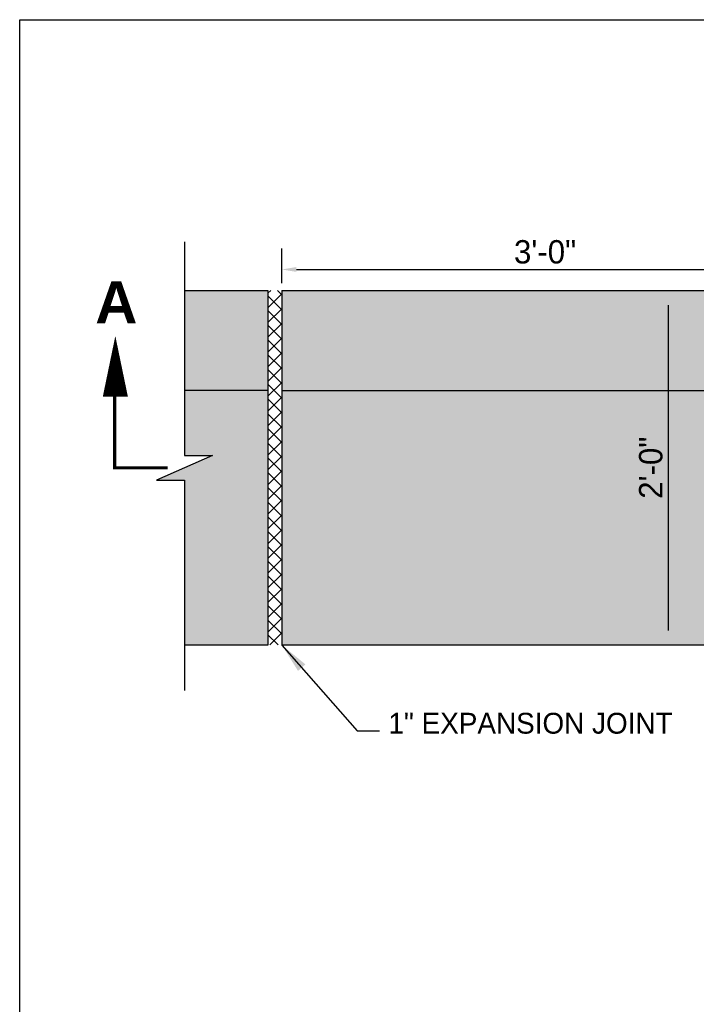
# Model space of a CAD drawing. Header units: feet. Extents: x 6 to 231, y 4 to 30.
# Tile 24 of 67: x 99.1 to 103.15, y 18.47 to 24.37. Entities that reach past the tile are written whole.
import ezdxf

# ---------------------------------------------------------------- set-up
doc = ezdxf.new("R2010")
doc.units = ezdxf.units.FT
doc.header["$MEASUREMENT"] = 0
doc.linetypes.add('B', pattern=[0.3, 0.25, -0.05])
doc.linetypes.add('PHANTOM2', pattern=[1.25, 0.625, -0.125, 0.125, -0.125, 0.125, -0.125])
doc.layers.add('COLUMNS', color=6, linetype='Continuous', plot=False)
for name, color, linetype in [('DETAIL-HATCH-SOLID', 255, 'Continuous'), ('DETAILS', 1, 'Continuous'), ('P-HATCH', 247, 'Continuous'), ('PHANTOM', 7, 'PHANTOM2'), ('text', 9, 'Continuous')]:
    doc.layers.add(name, color=color, linetype=linetype)
doc.styles.add('Slanted-Normal', font='font31.shx', dxfattribs={"height": 0.14})
doc.styles.get("Standard").update_dxf_attribs({"font": 'arial.ttf'})
doc.dimstyles.get("Standard").update_dxf_attribs({"dimtxt": 0.18, "dimasz": 0.18, "dimexe": 0.18, "dimexo": 0.0625, "dimgap": 0.09, "dimtad": 0, "dimtih": 1, "dimtoh": 1, "dimdec": 4, "dimzin": 0, "dimdsep": 46, "dimtxsty": 'Standard', "dimcen": 0.09, "dimadec": 0, "dimazin": 0, "dimtfac": 1, "dimtdec": 4, "dimtofl": 0, "dimtmove": 0, "dimatfit": 3, "dimfxl": 1, "dimtolj": 1, "dimtzin": 0, "dimarcsym": 0})

# ---------------------------------------------------------------- blocks, each defined once
blk = doc.blocks.new('*D50')
at = {"layer": 'Defpoints', "color": 0, "linetype": 'Continuous', "transparency": 16777216}
for p in [(102.9862, 22.7512), (103.6693, 22.7512), (103.6693, 20.6252)]:
    blk.add_point(p, dxfattribs=at)
at = {"layer": 'text', "color": 0, "linetype": 'Continuous', "lineweight": -2, "transparency": 16777216}
blk.add_line((102.9862, 20.7127), (102.9862, 22.6637), dxfattribs=at)
at = {"layer": 'text', "color": 0, "linetype": 'Continuous', "transparency": 16777216}
for points in [[(102.9716, 22.6637), (103.0007, 22.6637), (102.9862, 22.7512)], [(102.9716, 20.7127), (103.0007, 20.7127), (102.9862, 20.6252)]]:
    blk.add_solid(points, dxfattribs=at)
at = {"layer": 'text', "color": 0, "linetype": 'Continuous', "transparency": 16777216, "insert": (102.8812, 21.6882), "char_height": 0.14, "attachment_point": 5, "rotation": 90, "style": 'Slanted-Normal'}
blk.add_mtext('\\A1;2\'-0"', dxfattribs=at)
blk = doc.blocks.new('*D53')
at = {"layer": 'Defpoints', "color": 0, "linetype": 'Continuous', "transparency": 16777216}
for p in [(103.8768, 22.8767), (100.6693, 22.7512), (103.8768, 22.7512)]:
    blk.add_point(p, dxfattribs=at)
at = {"layer": 'text', "color": 0, "linetype": 'Continuous', "lineweight": -2, "transparency": 16777216}
for p, q in [((100.6693, 22.795), (100.6693, 23.0027)), ((103.8768, 22.795), (103.8768, 23.0027)), ((100.7568, 22.8767), (103.7893, 22.8767))]:
    blk.add_line(p, q, dxfattribs=at)
at = {"layer": 'text', "color": 0, "linetype": 'Continuous', "transparency": 16777216}
for points in [[(100.7568, 22.8913), (100.7568, 22.8621), (100.6693, 22.8767)], [(103.7893, 22.8913), (103.7893, 22.8621), (103.8768, 22.8767)]]:
    blk.add_solid(points, dxfattribs=at)
at = {"layer": 'text', "color": 0, "linetype": 'Continuous', "transparency": 16777216, "insert": (102.2471, 22.9817), "char_height": 0.14, "attachment_point": 5, "style": 'Slanted-Normal'}
blk.add_mtext('\\A1;3\'-0"', dxfattribs=at)

msp = doc.modelspace()

# ---------------------------------------------------------------- hatches: boundary and pattern name
at = {"layer": 'DETAIL-HATCH-SOLID'}
h = msp.add_hatch(color=256, dxfattribs=at)
h.dxf.hatch_style = 1
h.paths.add_polyline_path([(100.58599, 22.75122), (100.08599, 22.75122), (100.08597, 21.76203), (100.25432, 21.76203), (99.91767, 21.61368), (100.08599, 21.61368), (100.08599, 20.62519), (100.58599, 20.62519)])
h = msp.add_hatch(color=256, dxfattribs=at)
h.dxf.hatch_style = 1
edge = h.paths.add_edge_path()
edge.add_arc((104.07428, 22.08757), 0.05466, 1.360219, 45.135895)
edge.add_arc((104.17386, 22.17254), 0.07655, 180.640026, 217.141894, ccw=False)
edge.add_line((104.09732, 22.17168), (104.09732, 22.7161))
edge.add_arc((104.13248, 22.7161), 0.03517, 104.437603, 180, ccw=False)
edge.add_line((104.12372, 22.75015), (104.12272, 22.75122))
edge.add_line((104.12272, 22.75122), (100.66932, 22.75122))
edge.add_line((100.66932, 22.75122), (100.66932, 20.62519))
edge.add_line((100.66932, 20.62519), (104.15484, 20.62519))
edge.add_arc((104.16159, 20.65717), 0.03268, 181.857966, 258.087864, ccw=False)
edge.add_line((104.12893, 20.65611), (104.12893, 22.08887))
at = {"layer": 'P-HATCH', "linetype": 'Continuous'}
h = msp.add_hatch(dxfattribs=at)
h.set_pattern_fill('ANSI37', color=256, scale=0.5)
h.set_pattern_definition([(45, (-105.23436, 3.32585), (-0.044194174, 0.044194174), []), (135, (-105.23436, 3.32585), (-0.044194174, -0.044194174), [])])
h.paths.add_polyline_path([(100.66932, 22.75122), (100.58599, 22.75122), (100.58599, 20.62519), (100.66932, 20.62519)])

# ---------------------------------------------------------------- linework, layer by layer
at = {"layer": 'COLUMNS', "color": 3}
msp.add_lwpolyline([(99.09752, 3.62445), (99.09752, 24.37445), (129.47252, 24.37445), (129.47252, 3.62445)], close=True, dxfattribs=at)
at = {"layer": 'DETAILS'}
for p, q in [((100.08599, 23.04332), (100.08597, 21.76203)), ((100.25432, 21.76203), (99.91767, 21.61368)), ((100.08597, 21.76203), (100.25432, 21.76203)), ((99.91767, 21.61368), (100.08599, 21.61368)), ((100.08599, 21.61368), (100.08599, 20.35318))]:
    msp.add_line(p, q, dxfattribs=at)
at = {"layer": 'DETAILS', "linetype": 'Continuous'}
for points in [[(100.08599, 22.75122), (100.58599, 22.75122)], [(100.58599, 22.75122), (100.58599, 20.6245)], [(100.66932, 22.75122), (104.13069, 22.75122)], [(100.66932, 22.75122), (100.66932, 20.6245)], [(100.58599, 22.15061), (100.08599, 22.15061)], [(100.66932, 22.15061), (104.10053, 22.15061)], [(100.08599, 20.62519), (100.58599, 20.62519)], [(100.66932, 20.62519), (104.15484, 20.62519)]]:
    msp.add_lwpolyline(points, dxfattribs=at)
at = {"layer": 'PHANTOM', "linetype": 'Continuous'}
msp.add_lwpolyline([(99.67089, 22.47784, 0, 0.15, 0), (99.67089, 22.115, 0.15, 0.15, 0)], format="xyseb", dxfattribs=at)
at = {"layer": 'PHANTOM', "linetype": 'B'}
msp.add_lwpolyline([(99.66655, 22.1413, 0.01875, 0.01875, 0), (99.66655, 21.68786, 0.01875, 0.01875, 0), (99.98418, 21.68786, 0, 0, 0)], format="xyseb", dxfattribs=at)

# ---------------------------------------------------------------- texts
at = {"layer": 'PHANTOM', "insert": (99.55065, 22.80467), "char_height": 0.25, "width": 0.351345, "attachment_point": 1}
msp.add_mtext('{\\fArial|b1|i0|c0|p34;A}', dxfattribs=at)
at = {"layer": 'text', "insert": (101.30807, 20.2185), "char_height": 0.125, "width": 2.5897055, "attachment_point": 1, "style": 'Slanted-Normal'}
msp.add_mtext('1" EXPANSION JOINT', dxfattribs=at)

# ---------------------------------------------------------------- dimensions: what is measured, and where the dimension line sits
at = {"layer": 'text', "linetype": 'Continuous'}
for base, p1, p2, angle, text, override, picture, middle in [((103.87682, 22.87667), (100.66935, 22.75122), (103.87682, 22.75122), 0, '3\'-0"', {"dimscale": 0.7, "dimtxt": 0.125, "dimasz": 0.125, "dimgap": 0.05, "dimtad": 1, "dimtih": 0, "dimtoh": 0, "dimtxsty": 'Slanted-Normal', "dimse1": 0, "dimse2": 0}, '*D53', (102.24715, 22.87667)), ((102.98616, 22.75122), (103.66932, 20.62519), (103.66932, 22.75122), 90, '2\'-0"', {"dimscale": 0.7, "dimtxt": 0.125, "dimasz": 0.125, "dimgap": 0.05, "dimtad": 1, "dimtih": 0, "dimtoh": 0, "dimtxsty": 'Slanted-Normal', "dimse1": 1, "dimse2": 1}, '*D50', (102.98616, 21.68821))]:
    dim = msp.add_linear_dim(base=base, p1=p1, p2=p2, angle=angle, text=text, dimstyle='Standard', override=override, dxfattribs=at)
    dim.commit()
    dim.dimension.update_dxf_attribs({"geometry": picture, "text_midpoint": middle, "dimtype": 161})

# ---------------------------------------------------------------- leaders
at = {"layer": 'text'}
msp.add_leader([(100.66932, 20.6245), (101.121, 20.11082), (101.25514, 20.11082)], dimstyle='Standard', override={"dimtxt": 0.1875}, dxfattribs=at)

doc.saveas('drawing.dxf')
